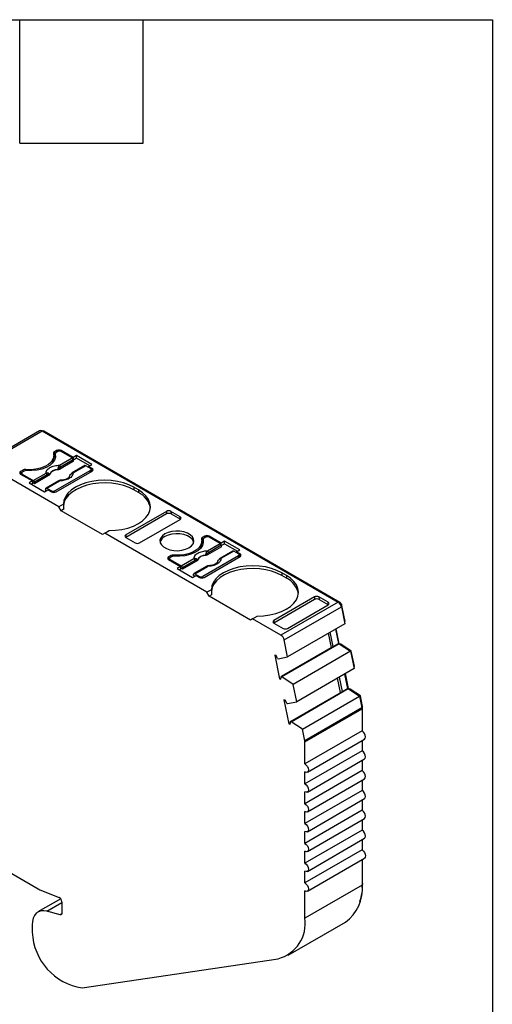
# Model space of a CAD drawing. Header units: millimetres. Extents: x 6 to 273, y 6 to 210.
# Tile 7 of 7: x 244 to 273, y 149 to 210. Entities that reach past the tile are written whole.
import ezdxf

# ---------------------------------------------------------------- set-up
doc = ezdxf.new("R2010")
doc.units = ezdxf.units.MM
doc.linetypes.add('SLD-Solid', pattern=[0])
doc.layers.add('TEXT', color=140, linetype='SLD-Solid', lineweight=25)

msp = doc.modelspace()

# ---------------------------------------------------------------- linework, layer by layer
for p, q in [((245.057, 184.17), (241.522, 182.129)), ((241.672, 182.114), (245.207, 184.156)), ((245.207, 184.156), (263.51, 173.589)), ((245.278, 184.115), (245.313, 184.135)), ((263.616, 173.569), (245.313, 184.135)), ((245.928, 182.462), (245.928, 182.625)), ((246.108, 182.942), (245.966, 182.86)), ((245.966, 182.86), (245.966, 182.697)), ((246.014, 182.724), (245.966, 182.697)), ((246.014, 182.738), (246.014, 182.574)), ((246.016, 182.558), (246.016, 182.721)), ((246.025, 182.513), (246.016, 182.558)), ((246.178, 182.88), (246.072, 182.819)), ((246.108, 182.942), (246.108, 182.84)), ((246.281, 182.035), (247.068, 182.489)), ((247.133, 182.513), (246.391, 182.942)), ((246.391, 182.942), (246.391, 182.88)), ((247.068, 182.489), (246.391, 182.88)), ((247.345, 182.636), (247.133, 182.513)), ((247.133, 182.513), (247.133, 182.403)), ((247.345, 182.472), (247.14, 182.354)), ((248.293, 182.089), (247.345, 182.636)), ((247.345, 182.472), (247.345, 182.636)), ((248.151, 182.007), (247.345, 182.472)), ((246.249, 179.472), (241.672, 182.114)), ((246.28, 181.782), (246.277, 181.847)), ((247.145, 182.281), (246.28, 181.782)), ((247.139, 182.374), (246.352, 181.92)), ((247.855, 182.011), (247.068, 181.557)), ((247.905, 182.006), (247.118, 181.552)), ((247.145, 182.281), (247.139, 182.374)), ((248.194, 181.84), (247.905, 182.006)), ((248.081, 181.966), (248.293, 182.089)), ((248.3, 181.84), (248.081, 181.966)), ((248.081, 181.905), (248.081, 181.966)), ((248.3, 181.676), (248.3, 181.84)), ((244.022, 181.738), (243.88, 181.656)), ((243.88, 181.656), (243.88, 181.493)), ((243.942, 181.528), (243.88, 181.493)), ((243.88, 181.493), (244.623, 181.064)), ((243.942, 181.554), (243.942, 181.457)), ((244.092, 181.676), (243.986, 181.615)), ((243.986, 181.493), (244.664, 181.101)), ((243.986, 181.431), (243.986, 181.493)), ((244.022, 181.738), (244.022, 181.636)), ((244.195, 181.77), (244.195, 181.708)), ((244.664, 181.101), (245.451, 181.556)), ((245.522, 181.441), (244.735, 180.986)), ((245.606, 181.393), (244.741, 180.894)), ((245.606, 181.393), (245.6, 181.456)), ((245.662, 181.454), (245.66, 181.469)), ((248.194, 181.717), (246.002, 180.452)), ((246.072, 180.39), (248.3, 181.676)), ((246.174, 181.765), (246.174, 181.75)), ((248.194, 181.615), (248.194, 181.717)), ((248.238, 181.64), (248.238, 181.778)), ((248.3, 181.676), (248.238, 181.712)), ((244.623, 181.064), (244.411, 180.942)), ((244.411, 180.942), (245.358, 180.395)), ((244.623, 180.901), (244.552, 180.86)), ((244.623, 181.064), (244.623, 180.901)), ((244.741, 180.894), (244.623, 180.962)), ((244.735, 180.986), (244.741, 180.894)), ((246.238, 181.078), (245.451, 180.623)), ((245.501, 180.618), (246.288, 181.073)), ((245.501, 180.618), (245.79, 180.452)), ((251.164, 180.513), (250.881, 180.676)), ((250.881, 180.676), (250.881, 180.513)), ((245.358, 180.395), (245.57, 180.517)), ((245.424, 180.5), (245.43, 180.584)), ((245.482, 180.466), (245.424, 180.5)), ((245.57, 180.517), (245.79, 180.39)), ((245.79, 180.452), (245.79, 180.39)), ((246.002, 180.364), (246.002, 180.452)), ((251.164, 180.35), (250.881, 180.513)), ((251.164, 180.513), (251.164, 180.35)), ((246.528, 179.633), (246.249, 179.472)), ((246.391, 179.227), (246.249, 179.472)), ((246.542, 179.315), (246.391, 179.227)), ((248.936, 177.757), (246.391, 179.227)), ((252.895, 179.186), (250.386, 177.737)), ((252.908, 179.03), (250.386, 177.574)), ((252.895, 179.186), (252.908, 179.03)), ((253.751, 178.856), (253.179, 179.186)), ((253.179, 179.186), (253.191, 179.03)), ((253.191, 179.03), (253.762, 178.7)), ((253.763, 178.701), (253.751, 178.856)), ((251.241, 177.244), (253.75, 178.693)), ((249.078, 177.839), (248.936, 177.757)), ((249.078, 177.839), (249.356, 178)), ((255.399, 174.19), (249.078, 177.839)), ((250.386, 177.737), (250.375, 177.581)), ((250.386, 177.574), (250.957, 177.244)), ((255.258, 177.66), (255.116, 177.578)), ((255.116, 177.578), (255.116, 177.414)), ((255.328, 177.598), (255.222, 177.537)), ((255.258, 177.66), (255.258, 177.557)), ((256.283, 177.231), (255.541, 177.66)), ((255.541, 177.66), (255.541, 177.598)), ((256.218, 177.207), (255.541, 177.598)), ((255.078, 177.18), (255.078, 177.343)), ((255.164, 177.442), (255.116, 177.414)), ((255.164, 177.455), (255.164, 177.292)), ((255.166, 177.276), (255.166, 177.439)), ((255.175, 177.231), (255.166, 177.276)), ((256.295, 176.999), (255.43, 176.5)), ((255.431, 176.753), (256.218, 177.207)), ((256.289, 177.092), (255.501, 176.637)), ((256.495, 177.353), (256.283, 177.231)), ((256.283, 177.121), (256.283, 177.231)), ((256.295, 176.999), (256.289, 177.092)), ((256.29, 177.072), (256.495, 177.19)), ((257.443, 176.806), (256.495, 177.353)), ((256.495, 177.19), (256.495, 177.353)), ((256.495, 177.19), (257.301, 176.725)), ((253.172, 176.455), (253.03, 176.374)), ((253.03, 176.374), (253.03, 176.21)), ((253.242, 176.394), (253.136, 176.333)), ((253.172, 176.455), (253.172, 176.353)), ((253.344, 176.488), (253.344, 176.426)), ((257.344, 176.435), (255.152, 175.169)), ((255.222, 175.108), (257.45, 176.394)), ((255.323, 176.483), (255.324, 176.468)), ((255.43, 176.5), (255.427, 176.565)), ((257.005, 176.729), (256.218, 176.275)), ((257.055, 176.724), (256.268, 176.27)), ((257.344, 176.557), (257.055, 176.724)), ((257.231, 176.684), (257.443, 176.806)), ((257.45, 176.557), (257.231, 176.684)), ((257.231, 176.623), (257.231, 176.684)), ((257.344, 176.333), (257.344, 176.435)), ((257.388, 176.358), (257.388, 176.496)), ((257.388, 176.43), (257.45, 176.394)), ((257.45, 176.394), (257.45, 176.557)), ((253.092, 176.246), (253.03, 176.21)), ((253.03, 176.21), (253.773, 175.782)), ((253.092, 176.272), (253.092, 176.175)), ((253.136, 176.21), (253.814, 175.819)), ((253.136, 176.149), (253.136, 176.21)), ((253.773, 175.782), (253.561, 175.659)), ((253.773, 175.782), (253.773, 175.618)), ((253.814, 175.819), (254.601, 176.274)), ((254.672, 176.158), (253.884, 175.704)), ((254.756, 176.111), (253.891, 175.611)), ((255.388, 175.796), (254.601, 175.341)), ((254.651, 175.336), (255.438, 175.791)), ((254.756, 176.111), (254.75, 176.174)), ((254.812, 176.172), (254.81, 176.187)), ((253.561, 175.659), (254.508, 175.112)), ((253.773, 175.618), (253.702, 175.578)), ((253.891, 175.611), (253.773, 175.68)), ((253.884, 175.704), (253.891, 175.611)), ((254.508, 175.112), (254.72, 175.235)), ((254.574, 175.217), (254.58, 175.302)), ((254.632, 175.184), (254.574, 175.217)), ((254.651, 175.336), (254.94, 175.169)), ((254.72, 175.235), (254.94, 175.108)), ((254.94, 175.169), (254.94, 175.108)), ((255.152, 175.082), (255.152, 175.169)), ((260.314, 175.231), (260.031, 175.394)), ((260.031, 175.394), (260.031, 175.231)), ((260.314, 175.067), (260.031, 175.231)), ((260.314, 175.231), (260.314, 175.067)), ((255.678, 174.351), (255.399, 174.19)), ((255.541, 173.945), (255.399, 174.19)), ((255.692, 174.032), (255.541, 173.945)), ((258.086, 172.475), (255.541, 173.945)), ((262.045, 173.904), (259.536, 172.455)), ((262.045, 173.904), (262.058, 173.748)), ((262.9, 173.574), (262.329, 173.904)), ((262.329, 173.904), (262.341, 173.748)), ((262.058, 173.748), (259.536, 172.292)), ((263.51, 173.589), (259.975, 171.548)), ((260.18, 171.248), (263.715, 173.289)), ((260.391, 171.962), (262.9, 173.41)), ((262.341, 173.748), (262.912, 173.418)), ((262.913, 173.419), (262.9, 173.574)), ((263.572, 173.543), (263.616, 173.569)), ((263.702, 173.339), (263.753, 173.369)), ((263.715, 173.289), (263.929, 172.247)), ((263.953, 172.391), (263.753, 173.369)), ((258.228, 172.557), (258.506, 172.718)), ((258.228, 172.557), (258.086, 172.475)), ((259.975, 171.548), (258.228, 172.557)), ((259.536, 172.455), (259.525, 172.298)), ((259.536, 172.292), (260.107, 171.962)), ((263.929, 172.247), (260.393, 170.206)), ((263.905, 172.363), (263.953, 172.391)), ((263.096, 170.772), (262.914, 171.662)), ((263.212, 170.839), (263.03, 171.728)), ((263.348, 171.912), (263.53, 171.023)), ((263.586, 171.013), (263.396, 171.94)), ((263.571, 171.012), (260.036, 168.971)), ((260.393, 170.206), (260.18, 171.248)), ((263.212, 170.839), (263.53, 171.023)), ((263.53, 171.023), (263.571, 171.012)), ((263.571, 171.012), (264.276, 170.548)), ((263.577, 171.008), (263.586, 171.013)), ((263.684, 170.986), (263.586, 171.013)), ((263.644, 170.963), (263.684, 170.986)), ((264.327, 170.563), (263.684, 170.986)), ((259.677, 170.292), (259.593, 170.315)), ((259.593, 170.315), (259.894, 168.839)), ((263.212, 170.839), (259.994, 168.982)), ((264.276, 170.548), (260.741, 168.506)), ((264.276, 170.548), (264.496, 169.475)), ((264.279, 170.535), (264.327, 170.563)), ((264.521, 169.618), (264.327, 170.563)), ((259.766, 170.099), (259.807, 170.088)), ((259.807, 170.088), (260.393, 170.206)), ((264.496, 169.475), (260.96, 167.434)), ((263.915, 169.14), (264.097, 168.251)), ((264.153, 168.241), (263.964, 169.168)), ((264.472, 169.591), (264.521, 169.618)), ((259.894, 168.839), (259.995, 168.897)), ((259.894, 168.839), (259.979, 168.817)), ((260.036, 168.971), (259.994, 168.982)), ((260.741, 168.506), (260.036, 168.971)), ((260.96, 167.434), (260.741, 168.506)), ((263.664, 168), (263.482, 168.89)), ((263.779, 168.067), (263.597, 168.956)), ((260.562, 166.209), (263.779, 168.067)), ((260.603, 166.198), (264.138, 168.239)), ((263.779, 168.067), (264.097, 168.251)), ((264.097, 168.251), (264.138, 168.239)), ((264.138, 168.239), (264.842, 167.776)), ((264.144, 168.235), (264.153, 168.241)), ((264.251, 168.214), (264.153, 168.241)), ((264.211, 168.191), (264.251, 168.214)), ((264.893, 167.792), (264.251, 168.214)), ((260.244, 167.52), (260.16, 167.542)), ((260.16, 167.542), (260.462, 166.067)), ((260.333, 167.327), (260.374, 167.316)), ((260.374, 167.316), (260.96, 167.434)), ((261.307, 165.735), (264.842, 167.776)), ((264.842, 167.776), (264.989, 167.06)), ((264.845, 167.764), (264.893, 167.792)), ((265.027, 167.139), (264.893, 167.792)), ((264.989, 167.06), (261.453, 165.019)), ((261.461, 164.951), (264.996, 166.992)), ((264.978, 167.111), (265.027, 167.139)), ((264.987, 167.069), (265.031, 167.094)), ((264.996, 166.992), (264.996, 165.628)), ((265.031, 165.604), (265.031, 167.094)), ((260.462, 166.067), (260.562, 166.125)), ((260.462, 166.067), (260.546, 166.045)), ((260.603, 166.198), (260.562, 166.209)), ((261.307, 165.735), (260.603, 166.198)), ((261.453, 165.019), (261.307, 165.735)), ((264.996, 165.628), (261.461, 163.587)), ((261.461, 163.587), (261.461, 164.951)), ((261.611, 163.082), (265.146, 165.123)), ((264.996, 165.036), (264.996, 164.403)), ((265.031, 164.379), (265.031, 165.057)), ((264.996, 164.403), (261.461, 162.362)), ((261.611, 161.857), (265.146, 163.898)), ((264.996, 163.812), (264.996, 163.178)), ((265.031, 163.154), (265.031, 163.832)), ((264.996, 163.178), (261.461, 161.137)), ((261.461, 162.362), (261.461, 163.097)), ((261.611, 160.632), (265.146, 162.673)), ((264.996, 162.587), (264.996, 161.953)), ((265.031, 161.929), (265.031, 162.607)), ((264.996, 161.953), (261.461, 159.912)), ((261.461, 161.137), (261.461, 161.872)), ((235.116, 161.559), (244.961, 155.875)), ((261.611, 159.407), (265.146, 161.449)), ((264.996, 161.362), (264.996, 160.728)), ((265.031, 160.705), (265.031, 161.382)), ((264.996, 160.728), (261.461, 158.687)), ((261.461, 159.912), (261.461, 160.647)), ((261.611, 158.183), (265.146, 160.224)), ((264.996, 160.137), (264.996, 159.504)), ((265.031, 159.48), (265.031, 160.158)), ((264.996, 159.504), (261.461, 157.463)), ((261.461, 158.687), (261.461, 159.422)), ((261.611, 156.958), (265.146, 158.999)), ((264.996, 158.912), (264.996, 158.279)), ((265.031, 158.255), (265.031, 158.933)), ((264.996, 158.279), (261.461, 156.238)), ((261.461, 157.463), (261.461, 158.198)), ((261.611, 155.733), (265.146, 157.774)), ((264.996, 157.687), (264.996, 156.106)), ((265.031, 156.208), (265.031, 157.708)), ((261.461, 156.238), (261.461, 156.973)), ((245.066, 155.823), (246.267, 155.338)), ((264.996, 156.106), (261.461, 154.065)), ((261.461, 154.065), (261.461, 155.748)), ((264.996, 156.188), (265.031, 156.208)), ((246.362, 155.261), (244.954, 154.448)), ((246.429, 155.083), (246.429, 154.377)), ((245.51, 154.498), (246.429, 155.028)), ((246.324, 154.28), (245.51, 154.498)), ((246.424, 154.337), (246.324, 154.28)), ((244.591, 153.645), (244.591, 153.4)), ((260.425, 151.776), (263.96, 153.817)), ((247.682, 149.763), (259.806, 151.563))]:
    msp.add_line(p, q)
at = {"flags": 128}
for points in [[(245.91, 182.76), (245.926, 182.58), (245.877, 182.401), (245.765, 182.232), (245.594, 182.08), (245.372, 181.952), (245.11, 181.854), (244.817, 181.789), (244.508, 181.761), (244.195, 181.77)], [(246.016, 182.721), (246.028, 182.537), (245.975, 182.356), (245.859, 182.184), (245.684, 182.03), (245.459, 181.9), (245.192, 181.8), (244.895, 181.732), (244.581, 181.702), (244.262, 181.709)], [(246.016, 182.558), (246.014, 182.571), (246.014, 182.574)], [(245.43, 180.584), (245.433, 180.598), (245.437, 180.609), (245.444, 180.618), (245.453, 180.624), (245.463, 180.628), (245.475, 180.628), (245.488, 180.624), (245.501, 180.618)], [(250.881, 180.676), (250.576, 180.826), (250.235, 180.947), (249.865, 181.035), (249.475, 181.089), (249.076, 181.107), (248.677, 181.089), (248.288, 181.035), (247.918, 180.946), (247.577, 180.825), (247.272, 180.675), (247.013, 180.499), (246.804, 180.302), (246.651, 180.088), (246.558, 179.863), (246.528, 179.633)], [(250.881, 180.513), (250.583, 180.66), (250.249, 180.779), (249.888, 180.868), (249.508, 180.923), (249.117, 180.944), (248.726, 180.93), (248.343, 180.882), (247.977, 180.8), (247.637, 180.687), (247.332, 180.545), (247.067, 180.378), (246.85, 180.189), (246.686, 179.983), (246.579, 179.766), (246.53, 179.541), (246.529, 179.527)], [(249.356, 178), (249.755, 178.018), (250.145, 178.071), (250.515, 178.159), (250.857, 178.28), (251.161, 178.43), (251.422, 178.605), (251.631, 178.802), (251.785, 179.016), (251.879, 179.241), (251.91, 179.471), (251.879, 179.702), (251.786, 179.926), (251.633, 180.14), (251.424, 180.337), (251.164, 180.513)], [(252.801, 177.792), (252.644, 177.677), (252.541, 177.544), (252.495, 177.4), (252.51, 177.254), (252.585, 177.115), (252.716, 176.99), (252.895, 176.886), (253.112, 176.811), (253.354, 176.767), (253.606, 176.759), (253.855, 176.785), (254.086, 176.845), (254.285, 176.935), (254.442, 177.05), (254.545, 177.183), (254.591, 177.327), (254.576, 177.473), (254.5, 177.612), (254.37, 177.737), (254.191, 177.841), (253.974, 177.916), (253.732, 177.96), (253.48, 177.969), (253.231, 177.942), (253, 177.882), (252.801, 177.792)], [(254.583, 177.282), (254.576, 177.31), (254.5, 177.449), (254.37, 177.574), (254.191, 177.677), (253.974, 177.753), (253.732, 177.797), (253.48, 177.805), (253.231, 177.779), (253, 177.719), (252.801, 177.629)], [(255.06, 177.478), (255.076, 177.297), (255.027, 177.119), (254.915, 176.95), (254.744, 176.798), (254.522, 176.67), (254.26, 176.572), (253.967, 176.507), (253.657, 176.478), (253.344, 176.488)], [(255.166, 177.439), (255.178, 177.255), (255.125, 177.074), (255.009, 176.902), (254.834, 176.748), (254.609, 176.618), (254.342, 176.517), (254.045, 176.45), (253.731, 176.42), (253.412, 176.427)], [(255.166, 177.276), (255.164, 177.289), (255.164, 177.292)], [(260.031, 175.394), (259.726, 175.544), (259.385, 175.665), (259.015, 175.753), (258.625, 175.807), (258.226, 175.825), (257.827, 175.807), (257.438, 175.753), (257.068, 175.664), (256.727, 175.543), (256.422, 175.393), (256.163, 175.217), (255.954, 175.02), (255.801, 174.806), (255.708, 174.581), (255.678, 174.351)], [(254.58, 175.302), (254.583, 175.316), (254.587, 175.327), (254.594, 175.336), (254.603, 175.342), (254.613, 175.345), (254.625, 175.345), (254.638, 175.342), (254.651, 175.336)], [(260.031, 175.231), (259.733, 175.378), (259.399, 175.497), (259.038, 175.585), (258.658, 175.641), (258.267, 175.662), (257.876, 175.648), (257.493, 175.599), (257.127, 175.518), (256.787, 175.405), (256.482, 175.263), (256.217, 175.095), (256, 174.907), (255.836, 174.701), (255.729, 174.483), (255.68, 174.259), (255.679, 174.245)], [(258.506, 172.718), (258.905, 172.735), (259.295, 172.789), (259.665, 172.877), (260.007, 172.998), (260.311, 173.148), (260.572, 173.323), (260.781, 173.52), (260.935, 173.734), (261.029, 173.959), (261.06, 174.189), (261.029, 174.419), (260.936, 174.644), (260.783, 174.858), (260.574, 175.055), (260.314, 175.231)], [(265.146, 165.123), (265.146, 165.123), (265.192, 165.176), (265.208, 165.26), (265.192, 165.363), (265.146, 165.469), (265.077, 165.562), (264.996, 165.628)], [(265.146, 163.898), (265.146, 163.898), (265.192, 163.951), (265.208, 164.035), (265.192, 164.139), (265.146, 164.245), (265.077, 164.337), (264.996, 164.403)], [(261.461, 163.587), (261.542, 163.521), (261.611, 163.428), (261.657, 163.322), (261.673, 163.219), (261.657, 163.135), (261.611, 163.082), (261.542, 163.069), (261.461, 163.097)], [(265.146, 162.673), (265.146, 162.673), (265.192, 162.726), (265.208, 162.811), (265.192, 162.914), (265.146, 163.02), (265.077, 163.113), (264.996, 163.178)], [(261.461, 162.362), (261.542, 162.296), (261.611, 162.204), (261.657, 162.098), (261.673, 161.994), (261.657, 161.91), (261.611, 161.857), (261.542, 161.844), (261.461, 161.872)], [(265.146, 161.449), (265.146, 161.449), (265.192, 161.501), (265.208, 161.586), (265.192, 161.689), (265.146, 161.795), (265.077, 161.888), (264.996, 161.953)], [(261.461, 161.137), (261.542, 161.072), (261.611, 160.979), (261.657, 160.873), (261.673, 160.77), (261.657, 160.685), (261.611, 160.632), (261.542, 160.619), (261.461, 160.647)], [(265.146, 160.224), (265.146, 160.224), (265.192, 160.277), (265.208, 160.361), (265.192, 160.464), (265.146, 160.57), (265.077, 160.663), (264.996, 160.728)], [(261.461, 159.912), (261.542, 159.847), (261.611, 159.754), (261.657, 159.648), (261.673, 159.545), (261.657, 159.46), (261.611, 159.407), (261.542, 159.394), (261.461, 159.422)], [(265.146, 158.999), (265.146, 158.999), (265.192, 159.052), (265.208, 159.136), (265.192, 159.239), (265.146, 159.345), (265.077, 159.438), (264.996, 159.504)], [(261.461, 158.687), (261.542, 158.622), (261.611, 158.529), (261.657, 158.423), (261.673, 158.32), (261.657, 158.236), (261.611, 158.183), (261.542, 158.169), (261.461, 158.198)], [(264.996, 158.279), (265.077, 158.213), (265.146, 158.121), (265.192, 158.014), (265.208, 157.911), (265.192, 157.827), (265.146, 157.774), (265.146, 157.774)], [(261.461, 157.463), (261.542, 157.397), (261.611, 157.304), (261.657, 157.198), (261.673, 157.095), (261.657, 157.011), (261.611, 156.958), (261.542, 156.945), (261.461, 156.973)], [(261.461, 156.238), (261.542, 156.172), (261.611, 156.079), (261.657, 155.973), (261.673, 155.87), (261.657, 155.786), (261.611, 155.733), (261.542, 155.72), (261.461, 155.748)], [(245.51, 154.498), (245.319, 154.529), (245.142, 154.518), (244.983, 154.464), (244.847, 154.369), (244.737, 154.236), (244.657, 154.067), (244.607, 153.869), (244.591, 153.645)], [(246.429, 154.377), (246.427, 154.351), (246.422, 154.329), (246.413, 154.31), (246.4, 154.294), (246.385, 154.283), (246.366, 154.277), (246.346, 154.276), (246.324, 154.28)]]:
    msp.add_lwpolyline(points, dxfattribs=at)
for centre, radius, start, end in [((245.12, 184.036), 0.148, 53.7749, 114.91465), ((245.254, 184.05), 0.104, 54.94801, 109.00604), ((245.373, 182.469), 0.555, 325.37129, 359.26032), ((246.001, 182.775), 0.0919, 112.11453, 189.09416), ((246.035, 182.572), 0.142, 119.04503, 139.60208), ((246.108, 182.734), 0.0925, 112.32046, 187.67415), ((246.249, 182.669), 0.307, 62.60967, 117.39033), ((246.285, 182.676), 0.231, 62.60965, 117.39034), ((246.984, 182.359), 0.155, 5.689, 57.19914), ((245.955, 181.464), 0.5, 49.88215, 58.74261), ((246.197, 181.904), 0.155, 5.689, 57.19913), ((247.876, 181.968), 0.0484, 53.1028, 115.58671), ((248.17, 181.778), 0.0655, 290.78342, 69.21658), ((248.269, 181.758), 0.0873, 290.78343, 69.21664), ((243.911, 181.574), 0.0873, 110.78342, 249.21657), ((244.01, 181.554), 0.0655, 110.78342, 249.21657), ((244.161, 181.471), 0.301, 83.66933, 117.59762), ((244.232, 181.411), 0.3, 84.14931, 117.63517), ((245.367, 181.425), 0.155, 5.689, 57.19913), ((245.492, 181.503), 0.118, 336.66803, 18.17484), ((246.162, 181.192), 0.573, 88.8448, 151.14983), ((246.162, 181.179), 0.571, 88.81363, 151.18095), ((246.961, 181.453), 0.00686, 52.52028, 103.5056), ((247.089, 181.512), 0.0497, 54.01601, 114.69586), ((244.58, 180.971), 0.155, 5.68897, 57.19915), ((246.259, 181.033), 0.0498, 54.01818, 114.67136), ((245.896, 180.656), 0.231, 242.60967, 297.39033), ((245.931, 180.663), 0.307, 242.60967, 297.39033), ((250.59, 179.138), 1.341, 10.85253, 64.66303), ((253.048, 177.115), 0.571, 115.72217, 162.96625), ((255.151, 177.493), 0.0919, 112.11453, 189.09412), ((255.399, 177.387), 0.307, 62.60967, 117.39033), ((255.434, 177.394), 0.231, 62.60965, 117.39034), ((254.523, 177.187), 0.555, 325.37129, 359.26032), ((255.185, 177.29), 0.142, 119.04503, 139.60208), ((255.257, 177.451), 0.0925, 112.32046, 187.67415), ((256.134, 177.076), 0.155, 5.689, 57.19914), ((253.061, 176.292), 0.0873, 110.78342, 249.21656), ((253.16, 176.272), 0.0655, 110.78342, 249.21657), ((253.311, 176.189), 0.301, 83.66933, 117.59762), ((253.382, 176.128), 0.3, 84.14931, 117.63517), ((255.312, 175.91), 0.573, 88.8448, 151.14983), ((255.312, 175.897), 0.571, 88.81363, 151.18096), ((255.105, 176.182), 0.5, 49.88215, 58.74261), ((255.347, 176.622), 0.155, 5.689, 57.19913), ((257.026, 176.685), 0.0484, 53.1028, 115.58671), ((257.32, 176.496), 0.0655, 290.78342, 69.21658), ((257.419, 176.476), 0.0873, 290.78343, 69.21664), ((253.73, 175.689), 0.155, 5.68897, 57.19915), ((254.517, 176.143), 0.155, 5.689, 57.19913), ((254.642, 176.221), 0.118, 336.66803, 18.17484), ((255.409, 175.75), 0.0498, 54.01818, 114.67136), ((256.111, 176.171), 0.00686, 52.52028, 103.5056), ((256.239, 176.229), 0.0497, 54.01601, 114.69586), ((255.046, 175.374), 0.231, 242.60967, 297.39033), ((255.081, 175.381), 0.307, 242.60967, 297.39033), ((259.74, 173.856), 1.341, 10.85253, 64.66303), ((263.255, 173.195), 0.47, 11.62788, 57.06609), ((263.446, 173.306), 0.313, 11.62788, 57.06609), ((259.719, 171.154), 0.47, 11.62788, 57.06609), ((258.967, 169.848), 0.837, 17.47941, 32.05755), ((259.598, 168.936), 0.399, 342.53288, 6.51389), ((259.534, 167.075), 0.837, 17.47941, 32.05755), ((264.658, 166.99), 0.339, 0.3462, 11.86541), ((264.806, 167.093), 0.226, 0.34629, 11.8654), ((260.166, 166.164), 0.399, 342.53288, 6.51389), ((261.122, 164.949), 0.339, 0.3462, 11.86541), ((245.383, 156.6), 0.839, 239.84977, 247.8278), ((262.554, 155.832), 2.458, 304.91678, 6.39539), ((261.466, 156.157), 3.566, 342.27549, 0.81649), ((246.131, 155.072), 0.299, 2.03155, 62.89676), ((259.235, 153.739), 2.249, 284.71239, 8.34343), ((246.418, 153.404), 1.827, 180.10726, 186.5483), ((248.222, 153.345), 3.622, 182.36731, 261.43138)]:
    msp.add_arc(centre, radius, start, end)
for centre, major_axis, ratio, start_param, end_param in [((249.078, 178.165), (-1.803, 3.123), 0.577335, 0.787088, 0.892481), ((253.037, 179.104), (0.2, 0.001), 0.577279, 0.781586, 2.352383), ((253.049, 178.948), (0.2, 0.001), 0.577279, 0.781586, 2.352383), ((253.609, 178.774), (0.2, 0.001), 0.577279, 5.493975, 7.064772), ((250.528, 177.656), (0.2, 0.001), 0.577279, 2.352383, 3.923179), ((251.099, 177.326), (0.2, 0.001), 0.577279, 3.923179, 5.493975), ((258.228, 172.883), (-1.803, 3.123), 0.577335, 0.787088, 0.892481), ((262.187, 173.822), (0.2, 0.001), 0.577279, 0.781586, 2.352383), ((262.199, 173.666), (0.2, 0.001), 0.577279, 0.781586, 2.352383), ((262.759, 173.492), (0.2, 0.001), 0.577279, 5.493975, 7.064772), ((259.678, 172.374), (0.2, 0.001), 0.577279, 2.352383, 3.923179), ((260.249, 172.044), (0.2, 0.001), 0.577279, 3.923179, 5.493975)]:
    msp.add_ellipse(centre, major_axis=major_axis, ratio=ratio, start_param=start_param, end_param=end_param)
for points, knots in [([(245.451, 181.556), (245.452, 181.571), (245.454, 181.601), (245.465, 181.646), (245.484, 181.689), (245.519, 181.749), (245.583, 181.82), (245.691, 181.896), (245.823, 181.959), (245.97, 182.002), (246.125, 182.03), (246.229, 182.033), (246.281, 182.035)], [0, 0, 0, 0, 0.06027, 0.120056, 0.179893, 0.240314, 0.370015, 0.500128, 0.629829, 0.759943, 0.879871, 1, 1, 1, 1]), ([(246.174, 181.765), (246.178, 181.777), (246.187, 181.8), (246.198, 181.835), (246.207, 181.865), (246.212, 181.884), (246.214, 181.892)], [0, 0, 0, 0, 0.306881, 0.575882, 0.806979, 1, 1, 1, 1]), ([(246.277, 181.847), (246.265, 181.835), (246.235, 181.805), (246.197, 181.78), (246.174, 181.765)], [0, 0, 0, 0, 0.389276, 1, 1, 1, 1]), ([(246.214, 181.892), (246.218, 181.905), (246.226, 181.934), (246.242, 181.973), (246.261, 182.009), (246.274, 182.026), (246.281, 182.035)], [0, 0, 0, 0, 0.220475, 0.499075, 0.748119, 1, 1, 1, 1]), ([(246.352, 181.92), (246.337, 181.91), (246.31, 181.893), (246.288, 181.862), (246.277, 181.847)], [0, 0, 0, 0, 0.521485, 1, 1, 1, 1]), ([(245.6, 181.456), (245.593, 181.458), (245.577, 181.461), (245.55, 181.455), (245.531, 181.446), (245.522, 181.441)], [0, 0, 0, 0, 0.3172218, 0.6450837, 1, 1, 1, 1]), ([(245.66, 181.469), (245.657, 181.467), (245.65, 181.464), (245.633, 181.461), (245.617, 181.458), (245.605, 181.457), (245.6, 181.456)], [0, 0, 0, 0, 0.332097, 0.61117, 0.833934, 1, 1, 1, 1]), ([(245.662, 181.454), (245.661, 181.451), (245.659, 181.447), (245.657, 181.443), (245.656, 181.44), (245.654, 181.436), (245.651, 181.433), (245.649, 181.429), (245.646, 181.426), (245.643, 181.422), (245.642, 181.421), (245.64, 181.419), (245.639, 181.418), (245.636, 181.414), (245.632, 181.411), (245.629, 181.408), (245.627, 181.407), (245.625, 181.405), (245.623, 181.404), (245.618, 181.4), (245.612, 181.396), (245.606, 181.393)], [0, 0, 0, 0, 0.0000193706, 0.0000193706, 0.0000193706, 0.0000387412, 0.0000387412, 0.0000387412, 0.0000581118, 0.0000581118, 0.0000581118, 0.0000677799, 0.0000677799, 0.0000677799, 0.0000871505, 0.0000871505, 0.0000871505, 0.0000968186, 0.0000968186, 0.0000968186, 0.0001214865, 0.0001214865, 0.0001214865, 0.0001214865]), ([(246.28, 181.782), (246.276, 181.779), (246.271, 181.777), (246.266, 181.774), (246.261, 181.772), (246.256, 181.77), (246.25, 181.768), (246.245, 181.766), (246.239, 181.764), (246.234, 181.762), (246.231, 181.761), (246.228, 181.76), (246.225, 181.759), (246.219, 181.758), (246.213, 181.756), (246.207, 181.755), (246.204, 181.755), (246.201, 181.754), (246.198, 181.753), (246.19, 181.752), (246.182, 181.751), (246.174, 181.75)], [0, 0, 0, 0, 0.0000193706, 0.0000193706, 0.0000193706, 0.0000387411, 0.0000387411, 0.0000387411, 0.0000581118, 0.0000581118, 0.0000581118, 0.0000677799, 0.0000677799, 0.0000677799, 0.0000871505, 0.0000871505, 0.0000871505, 0.0000968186, 0.0000968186, 0.0000968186, 0.0001214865, 0.0001214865, 0.0001214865, 0.0001214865]), ([(247.118, 181.552), (247.117, 181.537), (247.115, 181.507), (247.104, 181.462), (247.085, 181.418), (247.05, 181.359), (246.986, 181.287), (246.878, 181.211), (246.746, 181.149), (246.599, 181.105), (246.444, 181.078), (246.34, 181.074), (246.288, 181.073)], [0, 0, 0, 0, 0.06027, 0.120056, 0.179893, 0.240314, 0.370015, 0.500128, 0.629829, 0.759943, 0.879871, 1, 1, 1, 1]), ([(246.903, 181.325), (246.882, 181.296), (246.841, 181.237), (246.699, 181.167), (246.532, 181.121), (246.403, 181.116), (246.35, 181.114)], [0, 0, 0, 0, 0.261846, 0.528245, 0.802184, 1, 1, 1, 1]), ([(247.068, 181.557), (247.046, 181.543), (247.007, 181.517), (246.974, 181.478), (246.959, 181.46)], [0, 0, 0, 0, 0.553024, 1, 1, 1, 1]), ([(246.341, 181.111), (246.324, 181.109), (246.291, 181.105), (246.255, 181.087), (246.238, 181.078)], [0, 0, 0, 0, 0.512278, 1, 1, 1, 1]), ([(246.288, 181.073), (246.301, 181.087), (246.321, 181.107), (246.336, 181.109), (246.341, 181.11)], [0, 0, 0, 0, 0.682117, 1, 1, 1, 1]), ([(246.341, 181.11), (246.342, 181.11), (246.347, 181.112), (246.351, 181.109), (246.355, 181.106)], [0, 0, 0, 0, 0.17328, 1, 1, 1, 1]), ([(254.601, 176.274), (254.602, 176.289), (254.604, 176.319), (254.615, 176.363), (254.634, 176.407), (254.669, 176.466), (254.733, 176.538), (254.841, 176.614), (254.973, 176.676), (255.12, 176.72), (255.275, 176.748), (255.379, 176.751), (255.431, 176.753)], [0, 0, 0, 0, 0.06027, 0.120056, 0.179893, 0.240314, 0.370015, 0.500128, 0.629829, 0.759943, 0.879871, 1, 1, 1, 1]), ([(255.323, 176.483), (255.328, 176.495), (255.337, 176.518), (255.348, 176.552), (255.357, 176.583), (255.362, 176.601), (255.364, 176.61)], [0, 0, 0, 0, 0.306881, 0.575882, 0.806979, 1, 1, 1, 1]), ([(255.427, 176.565), (255.415, 176.553), (255.385, 176.522), (255.347, 176.498), (255.323, 176.483)], [0, 0, 0, 0, 0.389276, 1, 1, 1, 1]), ([(255.43, 176.5), (255.426, 176.497), (255.421, 176.495), (255.416, 176.492), (255.411, 176.49), (255.406, 176.488), (255.4, 176.486), (255.395, 176.484), (255.389, 176.482), (255.384, 176.48), (255.381, 176.479), (255.378, 176.478), (255.375, 176.477), (255.369, 176.476), (255.363, 176.474), (255.357, 176.473), (255.354, 176.472), (255.351, 176.472), (255.348, 176.471), (255.34, 176.47), (255.332, 176.469), (255.324, 176.468)], [0, 0, 0, 0, 0.0000193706, 0.0000193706, 0.0000193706, 0.0000387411, 0.0000387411, 0.0000387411, 0.0000581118, 0.0000581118, 0.0000581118, 0.0000677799, 0.0000677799, 0.0000677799, 0.0000871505, 0.0000871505, 0.0000871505, 0.0000968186, 0.0000968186, 0.0000968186, 0.0001214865, 0.0001214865, 0.0001214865, 0.0001214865]), ([(255.364, 176.61), (255.368, 176.623), (255.376, 176.652), (255.392, 176.691), (255.411, 176.727), (255.424, 176.744), (255.431, 176.753)], [0, 0, 0, 0, 0.220475, 0.499075, 0.748119, 1, 1, 1, 1]), ([(255.501, 176.637), (255.487, 176.628), (255.46, 176.61), (255.438, 176.58), (255.427, 176.565)], [0, 0, 0, 0, 0.521485, 1, 1, 1, 1]), ([(254.75, 176.174), (254.743, 176.176), (254.727, 176.179), (254.7, 176.173), (254.681, 176.163), (254.672, 176.158)], [0, 0, 0, 0, 0.3172218, 0.6450837, 1, 1, 1, 1]), ([(254.81, 176.187), (254.807, 176.185), (254.8, 176.182), (254.783, 176.179), (254.767, 176.176), (254.755, 176.175), (254.75, 176.174)], [0, 0, 0, 0, 0.332097, 0.61117, 0.833934, 1, 1, 1, 1]), ([(254.812, 176.172), (254.811, 176.168), (254.809, 176.165), (254.807, 176.161), (254.806, 176.158), (254.804, 176.154), (254.801, 176.151), (254.799, 176.147), (254.796, 176.144), (254.793, 176.14), (254.792, 176.139), (254.79, 176.137), (254.789, 176.135), (254.786, 176.132), (254.782, 176.129), (254.778, 176.126), (254.777, 176.124), (254.775, 176.123), (254.773, 176.121), (254.768, 176.118), (254.762, 176.114), (254.756, 176.111)], [0, 0, 0, 0, 0.0000193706, 0.0000193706, 0.0000193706, 0.0000387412, 0.0000387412, 0.0000387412, 0.0000581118, 0.0000581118, 0.0000581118, 0.0000677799, 0.0000677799, 0.0000677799, 0.0000871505, 0.0000871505, 0.0000871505, 0.0000968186, 0.0000968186, 0.0000968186, 0.0001214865, 0.0001214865, 0.0001214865, 0.0001214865]), ([(255.491, 175.829), (255.474, 175.827), (255.441, 175.823), (255.405, 175.804), (255.388, 175.796)], [0, 0, 0, 0, 0.512278, 1, 1, 1, 1]), ([(256.268, 176.27), (256.267, 176.255), (256.265, 176.225), (256.254, 176.18), (256.235, 176.136), (256.2, 176.077), (256.136, 176.005), (256.028, 175.929), (255.896, 175.867), (255.749, 175.823), (255.594, 175.796), (255.49, 175.792), (255.438, 175.791)], [0, 0, 0, 0, 0.06027, 0.120056, 0.179893, 0.240314, 0.370015, 0.500128, 0.629829, 0.759943, 0.879871, 1, 1, 1, 1]), ([(255.438, 175.791), (255.451, 175.805), (255.471, 175.825), (255.486, 175.827), (255.491, 175.828)], [0, 0, 0, 0, 0.682117, 1, 1, 1, 1]), ([(255.491, 175.828), (255.492, 175.828), (255.497, 175.83), (255.501, 175.827), (255.505, 175.824)], [0, 0, 0, 0, 0.17328, 1, 1, 1, 1]), ([(256.053, 176.043), (256.032, 176.014), (255.991, 175.955), (255.849, 175.885), (255.681, 175.839), (255.553, 175.834), (255.5, 175.832)], [0, 0, 0, 0, 0.261846, 0.528245, 0.802184, 1, 1, 1, 1]), ([(256.218, 176.275), (256.196, 176.261), (256.157, 176.235), (256.124, 176.196), (256.109, 176.178)], [0, 0, 0, 0, 0.553024, 1, 1, 1, 1])]:
    msp.add_open_spline(points, degree=3, knots=knots)
for points in [[(245.604, 181.54), (245.561, 181.569), (245.505, 181.571), (245.451, 181.556)], [(245.66, 181.469), (245.654, 181.494), (245.636, 181.519), (245.604, 181.54)], [(246.909, 181.341), (246.915, 181.383), (246.933, 181.424), (246.965, 181.459)], [(246.965, 181.459), (247.008, 181.506), (247.064, 181.536), (247.118, 181.552)], [(254.754, 176.258), (254.711, 176.287), (254.655, 176.289), (254.601, 176.274)], [(254.81, 176.187), (254.804, 176.211), (254.786, 176.237), (254.754, 176.258)], [(256.059, 176.058), (256.065, 176.101), (256.083, 176.142), (256.115, 176.177)], [(256.115, 176.177), (256.158, 176.224), (256.214, 176.254), (256.268, 176.27)]]:
    msp.add_open_spline(points, degree=3)
at = {"layer": 'TEXT'}
for p, q in [((6.35, 209.55), (273.05, 209.55)), ((243.84, 201.93), (243.84, 209.55)), ((251.46, 201.93), (251.46, 209.55)), ((273.05, 209.55), (273.05, 6.35)), ((243.84, 201.93), (251.46, 201.93))]:
    msp.add_line(p, q, dxfattribs=at)

doc.saveas('drawing.dxf')
